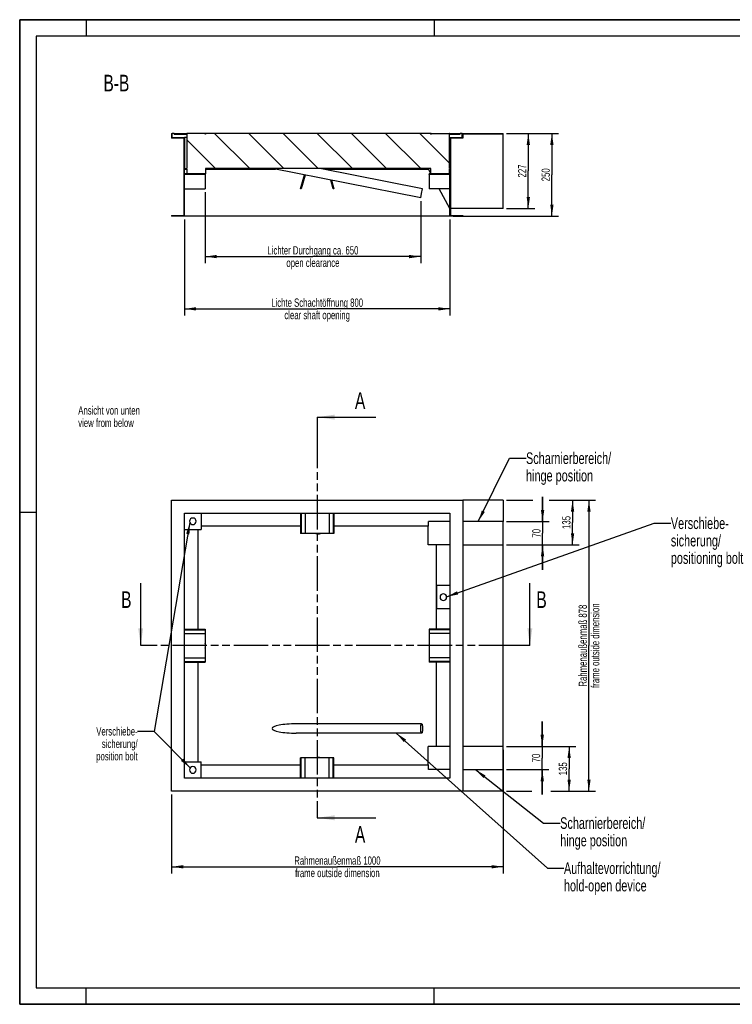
# Model space of a CAD drawing. Header units: millimetres. Extents: x 0 to 8400, y 0 to 5940.
# Tile 1 of 6: x 0 to 4298, y 0 to 5940. Entities that reach past the tile are written whole.
import ezdxf

# ---------------------------------------------------------------- set-up
doc = ezdxf.new("R2010")
doc.units = ezdxf.units.MM
doc.header["$LTSCALE"] = 462
doc.linetypes.add('PHANTOM', pattern=[0.8, 0.45, -0.05, 0.1, -0.05, 0.1, -0.05])
doc.layers.get('0').update_dxf_attribs({"linetype": 'CONTINUOUS'})
for name, color, linetype in [('_2D-BEM', 7, 'CONTINUOUS'), ('_ACHSEN', 7, 'CONTINUOUS'), ('_ZEICHNUNGSELEM', 7, 'CONTINUOUS'), ('HATCHING_BL0', 7, 'CONTINUOUS'), ('HATCHING_BL1', 7, 'CONTINUOUS')]:
    doc.layers.add(name, color=color, linetype=linetype)
doc.styles.get("Standard").update_dxf_attribs({"font": 'txt', "width": 0.7})
doc.dimstyles.new('DIMSTYLE_1', dxfattribs={"dimtxt": 50, "dimasz": 70, "dimexe": 2, "dimexo": 1, "dimtad": 1, "dimdec": 1, "dimlfac": 0.5, "dimtxsty": 'Standard', "dimblk": '_FILLED', "dimblk1": '_FILLED', "dimblk2": '_FILLED', "dimcen": 0.09, "dimadec": 1, "dimazin": 2, "dimtp": 0.8, "dimtm": 0.8, "dimtfac": 1, "dimtdec": 1, "dimtofl": 0, "dimtmove": 0, "dimatfit": 3, "dimldrblk": '_FILLED', "dimfxl": 1, "dimtolj": 1, "dimarcsym": 0})
doc.dimstyles.new('DIMSTYLE_2', dxfattribs={"dimtxt": 50, "dimasz": 70, "dimexe": 2, "dimexo": 1, "dimtad": 1, "dimdec": 1, "dimlfac": 0.5, "dimtxsty": 'Standard', "dimblk": '_FILLED', "dimblk1": '_FILLED', "dimblk2": '_FILLED', "dimcen": 0.09, "dimadec": 1, "dimazin": 2, "dimtp": 0.5, "dimtm": 0.5, "dimtfac": 1, "dimtdec": 1, "dimtofl": 0, "dimtmove": 0, "dimatfit": 3, "dimldrblk": '_FILLED', "dimfxl": 1, "dimtolj": 1, "dimarcsym": 0})
doc.dimstyles.new('DIMSTYLE_3', dxfattribs={"dimtxt": 50, "dimasz": 70, "dimexe": 2, "dimexo": 1, "dimtad": 1, "dimdec": 1, "dimlfac": 0.5, "dimtxsty": 'Standard', "dimblk": '_FILLED', "dimblk1": '_FILLED', "dimblk2": '_FILLED', "dimcen": 0.09, "dimadec": 1, "dimazin": 2, "dimtp": 0.3, "dimtm": 0.3, "dimtfac": 1, "dimtdec": 1, "dimtofl": 0, "dimtmove": 0, "dimatfit": 3, "dimldrblk": '_FILLED', "dimfxl": 1, "dimtolj": 1, "dimarcsym": 0})
doc.dimstyles.new('DIMSTYLE_4', dxfattribs={"dimtxt": 50, "dimasz": 70, "dimexe": 2, "dimexo": 1, "dimtad": 1, "dimdec": 0, "dimlfac": 0.5, "dimtxsty": 'Standard', "dimblk": '_FILLED', "dimblk1": '_FILLED', "dimblk2": '_FILLED', "dimcen": 0.09, "dimadec": 1, "dimazin": 2, "dimtp": 0.8, "dimtm": 0.8, "dimtfac": 1, "dimtdec": 0, "dimtofl": 0, "dimtmove": 0, "dimatfit": 3, "dimldrblk": '_FILLED', "dimfxl": 1, "dimtolj": 1, "dimarcsym": 0})
doc.dimstyles.get("Standard").update_dxf_attribs({"dimtxt": 50, "dimasz": 70, "dimexe": 2, "dimexo": 1, "dimtad": 1, "dimdec": 1, "dimtxsty": 'Standard', "dimblk": '_FILLED', "dimblk1": '_FILLED', "dimblk2": '_FILLED', "dimcen": 0.09, "dimadec": 1, "dimazin": 2, "dimtol": 1, "dimtp": 0.1, "dimtm": 0.1, "dimtfac": 1, "dimtdec": 1, "dimtofl": 0, "dimtmove": 0, "dimatfit": 3, "dimldrblk": '_FILLED', "dimfxl": 1, "dimtolj": 1, "dimarcsym": 0})

# ---------------------------------------------------------------- blocks, each defined once
blk = doc.blocks.new('_FILLED')
at = {"color": 0, "linetype": 'ByBlock'}
blk.add_solid([(0, 0), (-1, 0.143), (-1, -0.143)], dxfattribs=at)
blk = doc.blocks.new('*D4')
at = {"layer": '_2D-BEM', "color": 2, "linetype": 'Continuous', "transparency": 16777216}
for p, q in [((994.4, 4734.2), (994.4, 4155.5)), ((2594.4, 4734.2), (2594.4, 4155.5)), ((994.4, 4195.5), (1794.4, 4195.5)), ((2594.4, 4195.5), (1794.4, 4195.5))]:
    blk.add_line(p, q, dxfattribs=at)
at = {"layer": '_2D-BEM', "color": 2, "linetype": 'Continuous', "transparency": 16777216, "xscale": 70, "yscale": 70, "zscale": 70, "rotation": 180}
blk.add_blockref('_FILLED', (994.4, 4195.5), dxfattribs=at)
at = {"layer": '_2D-BEM', "color": 2, "linetype": 'Continuous', "transparency": 16777216, "xscale": 70, "yscale": 70, "zscale": 70}
blk.add_blockref('_FILLED', (2594.4, 4195.5), dxfattribs=at)
at = {"layer": '_2D-BEM', "color": 2, "linetype": 'Continuous', "transparency": 16777216, "insert": (1794.4, 4258), "char_height": 50, "width": 1291.786, "attachment_point": 2, "line_spacing_factor": 0.9}
blk.add_mtext('Lichte Schachtöffnung 800\\Pclear shaft opening', dxfattribs=at)
blk = doc.blocks.new('*D5')
at = {"layer": '_2D-BEM', "color": 2, "linetype": 'Continuous', "transparency": 16777216}
for p, q in [((2936.4, 3041.8), (3094.6, 3041.8)), ((3193.8, 3041.8), (3473.8, 3041.8)), ((3433.8, 3041.8), (3433.8, 2163.8)), ((3433.8, 1285.8), (3433.8, 2163.8)), ((2936.4, 1285.8), (3089.2, 1285.8)), ((3202.9, 1285.8), (3473.8, 1285.8))]:
    blk.add_line(p, q, dxfattribs=at)
at = {"layer": '_2D-BEM', "color": 2, "linetype": 'Continuous', "transparency": 16777216, "xscale": 70, "yscale": 70, "zscale": 70}
for p, rotation in [((3433.8, 3041.8), 90), ((3433.8, 1285.8), 270)]:
    blk.add_blockref('_FILLED', p, dxfattribs=dict(at, rotation=rotation))
at = {"layer": '_2D-BEM', "color": 2, "linetype": 'Continuous', "transparency": 16777216, "insert": (3371.3, 2163.8), "char_height": 50, "width": 1205.357, "attachment_point": 2, "rotation": 90, "line_spacing_factor": 0.9}
blk.add_mtext('Rahmenaußenmaß 878\\Pframe outside dimension', dxfattribs=at)
blk = doc.blocks.new('*D6')
at = {"layer": '_2D-BEM', "color": 2, "linetype": 'Continuous', "transparency": 16777216}
for p, q in [((2916.4, 1535.8), (2916.4, 789.7)), ((916.4, 1265.8), (916.4, 789.7)), ((916.4, 829.7), (1916.4, 829.7)), ((2916.4, 829.7), (1916.4, 829.7))]:
    blk.add_line(p, q, dxfattribs=at)
at = {"layer": '_2D-BEM', "color": 2, "linetype": 'Continuous', "transparency": 16777216, "xscale": 70, "yscale": 70, "zscale": 70, "rotation": 180}
blk.add_blockref('_FILLED', (916.4, 829.7), dxfattribs=at)
at = {"layer": '_2D-BEM', "color": 2, "linetype": 'Continuous', "transparency": 16777216, "xscale": 70, "yscale": 70, "zscale": 70}
blk.add_blockref('_FILLED', (2916.4, 829.7), dxfattribs=at)
at = {"layer": '_2D-BEM', "color": 2, "linetype": 'Continuous', "transparency": 16777216, "insert": (1916.4, 892.2), "char_height": 50, "width": 1205.357, "attachment_point": 2, "line_spacing_factor": 0.9}
blk.add_mtext('Rahmenaußenmaß 1000\\Pframe outside dimension', dxfattribs=at)
blk = doc.blocks.new('*D7')
at = {"layer": '_2D-BEM', "color": 2, "linetype": 'Continuous', "transparency": 16777216}
for p, q in [((2936.4, 1555.8), (3354.2, 1555.8)), ((3314.2, 1555.8), (3314.2, 1420.8)), ((3314.2, 1285.8), (3314.2, 1420.8)), ((3251.2, 1285.8), (3354.2, 1285.8))]:
    blk.add_line(p, q, dxfattribs=at)
at = {"layer": '_2D-BEM', "color": 2, "linetype": 'Continuous', "transparency": 16777216, "xscale": 70, "yscale": 70, "zscale": 70}
for p, rotation in [((3314.2, 1555.8), 90), ((3314.2, 1285.8), 270)]:
    blk.add_blockref('_FILLED', p, dxfattribs=dict(at, rotation=rotation))
at = {"layer": '_2D-BEM', "color": 2, "linetype": 'Continuous', "transparency": 16777216, "insert": (3251.7, 1420.8), "char_height": 50, "width": 150, "attachment_point": 2, "rotation": 90, "line_spacing_factor": 0.9}
blk.add_mtext('135', dxfattribs=at)
blk = doc.blocks.new('*D8')
at = {"layer": '_2D-BEM', "color": 2, "linetype": 'Continuous', "transparency": 16777216}
for p, q in [((3152, 1555.8), (3152, 1705.8)), ((3152, 1705.8), (3152, 1485.8)), ((2936.4, 1555.8), (3192, 1555.8)), ((3152, 1265.8), (3152, 1485.8)), ((2936.4, 1415.8), (3192, 1415.8)), ((3152, 1415.8), (3152, 1265.8))]:
    blk.add_line(p, q, dxfattribs=at)
at = {"layer": '_2D-BEM', "color": 2, "linetype": 'Continuous', "transparency": 16777216, "xscale": 70, "yscale": 70, "zscale": 70}
for p, rotation in [((3152, 1555.8), 270), ((3152, 1415.8), 90)]:
    blk.add_blockref('_FILLED', p, dxfattribs=dict(at, rotation=rotation))
at = {"layer": '_2D-BEM', "color": 2, "linetype": 'Continuous', "transparency": 16777216, "insert": (3089.5, 1485.8), "char_height": 50, "width": 117.857, "attachment_point": 2, "rotation": 90, "line_spacing_factor": 0.9}
blk.add_mtext('70', dxfattribs=at)
blk = doc.blocks.new('*D9')
at = {"layer": '_2D-BEM', "color": 2, "linetype": 'Continuous', "transparency": 16777216}
for p, q in [((3215.4, 3041.8), (3374.9, 3041.8)), ((3334.9, 3041.8), (3334.9, 2906.8)), ((3334.9, 2771.8), (3334.9, 2906.8)), ((2936.4, 2771.8), (3374.9, 2771.8))]:
    blk.add_line(p, q, dxfattribs=at)
at = {"layer": '_2D-BEM', "color": 2, "linetype": 'Continuous', "transparency": 16777216, "xscale": 70, "yscale": 70, "zscale": 70}
for p, rotation in [((3334.9, 3041.8), 90), ((3334.9, 2771.8), 270)]:
    blk.add_blockref('_FILLED', p, dxfattribs=dict(at, rotation=rotation))
at = {"layer": '_2D-BEM', "color": 2, "linetype": 'Continuous', "transparency": 16777216, "insert": (3272.4, 2906.8), "char_height": 50, "width": 150, "attachment_point": 2, "rotation": 90, "line_spacing_factor": 0.9}
blk.add_mtext('135', dxfattribs=at)
blk = doc.blocks.new('*D10')
at = {"layer": '_2D-BEM', "color": 2, "linetype": 'Continuous', "transparency": 16777216}
for p, q in [((3154, 2911.8), (3154, 3061.8)), ((3154, 3061.8), (3154, 2841.8)), ((2936.4, 2911.8), (3194, 2911.8)), ((3154, 2621.8), (3154, 2841.8)), ((2936.4, 2771.8), (3194, 2771.8)), ((3154, 2771.8), (3154, 2621.8))]:
    blk.add_line(p, q, dxfattribs=at)
at = {"layer": '_2D-BEM', "color": 2, "linetype": 'Continuous', "transparency": 16777216, "xscale": 70, "yscale": 70, "zscale": 70}
for p, rotation in [((3154, 2911.8), 270), ((3154, 2771.8), 90)]:
    blk.add_blockref('_FILLED', p, dxfattribs=dict(at, rotation=rotation))
at = {"layer": '_2D-BEM', "color": 2, "linetype": 'Continuous', "transparency": 16777216, "insert": (3091.5, 2841.8), "char_height": 50, "width": 117.857, "attachment_point": 2, "rotation": 90, "line_spacing_factor": 0.9}
blk.add_mtext('70', dxfattribs=at)
blk = doc.blocks.new('*D11')
at = {"layer": '_2D-BEM', "color": 2, "linetype": 'Continuous', "transparency": 16777216}
for p, q in [((2936.4, 5254.2), (3250.2, 5254.2)), ((3210.2, 5254.2), (3210.2, 5004.2)), ((3210.2, 4754.2), (3210.2, 5004.2)), ((2614.4, 4754.2), (3250.2, 4754.2))]:
    blk.add_line(p, q, dxfattribs=at)
at = {"layer": '_2D-BEM', "color": 2, "linetype": 'Continuous', "transparency": 16777216, "xscale": 70, "yscale": 70, "zscale": 70}
for p, rotation in [((3210.2, 5254.2), 90), ((3210.2, 4754.2), 270)]:
    blk.add_blockref('_FILLED', p, dxfattribs=dict(at, rotation=rotation))
at = {"layer": '_2D-BEM', "color": 2, "linetype": 'Continuous', "transparency": 16777216, "insert": (3147.7, 5004.2), "char_height": 50, "width": 171.429, "attachment_point": 2, "rotation": 90, "line_spacing_factor": 0.9}
blk.add_mtext('250', dxfattribs=at)
blk = doc.blocks.new('*D12')
at = {"layer": '_2D-BEM', "color": 2, "linetype": 'Continuous', "transparency": 16777216}
for p, q in [((2936.4, 5254.2), (3108, 5254.2)), ((3068, 5254.2), (3068, 5027.2)), ((3068, 4800.2), (3068, 5027.2)), ((2936.4, 4800.2), (3108, 4800.2))]:
    blk.add_line(p, q, dxfattribs=at)
at = {"layer": '_2D-BEM', "color": 2, "linetype": 'Continuous', "transparency": 16777216, "xscale": 70, "yscale": 70, "zscale": 70}
for p, rotation in [((3068, 5254.2), 90), ((3068, 4800.2), 270)]:
    blk.add_blockref('_FILLED', p, dxfattribs=dict(at, rotation=rotation))
at = {"layer": '_2D-BEM', "color": 2, "linetype": 'Continuous', "transparency": 16777216, "insert": (3005.5, 5027.2), "char_height": 50, "width": 176.786, "attachment_point": 2, "rotation": 90, "line_spacing_factor": 0.9}
blk.add_mtext('227', dxfattribs=at)
blk = doc.blocks.new('*D13')
at = {"layer": '_2D-BEM', "color": 2, "linetype": 'Continuous', "transparency": 16777216}
for p, q in [((1118.4, 4900.2), (1118.4, 4523.5)), ((2419, 4844.7), (2419, 4523.5)), ((1118.4, 4523.5), (1118.4, 4471)), ((2419, 4523.5), (2419, 4471)), ((1118.4, 4511), (1768.7, 4511)), ((2419, 4511), (1768.7, 4511))]:
    blk.add_line(p, q, dxfattribs=at)
at = {"layer": '_2D-BEM', "color": 2, "linetype": 'Continuous', "transparency": 16777216, "xscale": 70, "yscale": 70, "zscale": 70, "rotation": 180}
blk.add_blockref('_FILLED', (1118.4, 4511), dxfattribs=at)
at = {"layer": '_2D-BEM', "color": 2, "linetype": 'Continuous', "transparency": 16777216, "xscale": 70, "yscale": 70, "zscale": 70}
blk.add_blockref('_FILLED', (2419, 4511), dxfattribs=at)
at = {"layer": '_2D-BEM', "color": 2, "linetype": 'Continuous', "transparency": 16777216, "insert": (1768.7, 4573.5), "char_height": 50, "width": 1312.5, "attachment_point": 2, "line_spacing_factor": 0.9}
blk.add_mtext('Lichter Durchgang ca. 650\\Popen clearance', dxfattribs=at)
blk = doc.blocks.new('XSEC_FILLED')
at = {"color": 0, "linetype": 'ByBlock'}
blk.add_solid([(0, 0), (-1, 0.143), (-1, -0.143)], dxfattribs=at)
blk = doc.blocks.new('HATCHING_BL0', base_point=(1903.6, 2352.6))
at = {"layer": 'HATCHING_BL0', "color": 7, "linetype": 'PHANTOM'}
for p, q in [((829.8, 2163.8), (729.8, 2163.8)), ((2977.4, 2163.8), (829.8, 2163.8)), ((3077.4, 2163.8), (2977.4, 2163.8))]:
    blk.add_line(p, q, dxfattribs=at)
at = {"layer": 'HATCHING_BL0', "color": 7, "linetype": 'Continuous', "char_height": 100, "width": 117.857, "attachment_point": 1, "line_spacing_factor": 0.9}
for insert in [(611.9, 2491.3), (3116.7, 2491.3)]:
    blk.add_mtext('B', dxfattribs=dict(at, insert=insert))
at = {"layer": 'HATCHING_BL0', "color": 7, "linetype": 'Continuous'}
for points in [[(729.8, 2163.8), (729.8, 2541.3)], [(3077.4, 2163.8), (3077.4, 2541.3)]]:
    blk.add_leader(points, dimstyle='Standard', override={"dimasz": 105, "dimtad": 0, "dimldrblk": 'XSEC_FILLED'}, dxfattribs=at)
blk = doc.blocks.new('HATCHING_BL1', base_point=(1970.9, 2333.6))
at = {"layer": 'HATCHING_BL1', "color": 7, "linetype": 'PHANTOM'}
for p, q in [((1794.4, 3542.2), (1794.4, 3442.2)), ((1794.4, 3442.2), (1794.4, 1225)), ((1794.4, 1225), (1794.4, 1125))]:
    blk.add_line(p, q, dxfattribs=at)
at = {"layer": 'HATCHING_BL1', "color": 7, "linetype": 'Continuous', "char_height": 100, "width": 128.571, "attachment_point": 1, "line_spacing_factor": 0.9}
for insert in [(2022.3, 3692.2), (2022.3, 1075)]:
    blk.add_mtext('A', dxfattribs=dict(at, insert=insert))
at = {"layer": 'HATCHING_BL1', "color": 7, "linetype": 'Continuous'}
for points in [[(1794.4, 3542.2), (2147.3, 3542.2)], [(1794.4, 1125), (2147.3, 1125)]]:
    blk.add_leader(points, dimstyle='Standard', override={"dimasz": 105, "dimtad": 0, "dimldrblk": 'XSEC_FILLED'}, dxfattribs=at)

msp = doc.modelspace()

# ---------------------------------------------------------------- hatches: boundary and pattern name
at = {"linetype": 'Continuous'}
h = msp.add_hatch(dxfattribs=at)
h.set_pattern_fill('ANSI31', color=2, angle=90, style=0, pattern_type=2)
h.set_pattern_definition([(135, (1794.4, 5254.19), (-103.093, -103.093), [])])
edge = h.paths.add_edge_path()
edge.add_line((990.39, 5226.19), (916.39, 5226.19))
edge.add_line((916.39, 5254.19), (916.39, 5226.19))
edge.add_line((916.39, 5254.19), (920.39, 5254.19))
edge.add_line((920.39, 5230.19), (920.39, 5254.19))
edge.add_line((920.39, 5230.19), (994.39, 5230.19))
edge.add_line((994.39, 5230.19), (994.39, 5042.19))
edge.add_line((994.39, 5042.19), (1008.39, 5042.19))
edge.add_line((1008.39, 5250.19), (1008.39, 5042.19))
edge.add_line((1010.39, 5250.19), (1008.39, 5250.19))
edge.add_line((1010.39, 5250.19), (1010.39, 5254.19))
edge.add_line((1118.39, 5254.19), (1010.39, 5254.19))
edge.add_line((1118.39, 5250.19), (1118.39, 5254.19))
edge.add_line((1120.39, 5250.19), (1118.39, 5250.19))
edge.add_line((1120.39, 5254.19), (1120.39, 5250.19))
edge.add_line((2480.39, 5254.19), (1120.39, 5254.19))
edge.add_line((2480.39, 5250.19), (2480.39, 5254.19))
edge.add_line((2480.39, 5250.19), (2482.39, 5250.19))
edge.add_line((2482.39, 5250.19), (2482.39, 5254.19))
edge.add_line((2482.39, 5254.19), (2590.39, 5254.19))
edge.add_line((2590.39, 5250.19), (2590.39, 5254.19))
edge.add_line((2590.39, 5250.19), (2592.39, 5250.19))
edge.add_line((2592.39, 5042.19), (2592.39, 5250.19))
edge.add_line((2592.39, 5042.19), (2594.39, 5042.19))
edge.add_line((2594.39, 5042.19), (2594.39, 5230.19))
edge.add_line((2594.39, 5230.19), (2668.39, 5230.19))
edge.add_line((2668.39, 5230.19), (2668.39, 5254.19))
edge.add_line((2668.39, 5254.19), (2916.39, 5254.19))
edge.add_line((2916.39, 5250.19), (2916.39, 5254.19))
edge.add_line((2916.39, 5250.19), (2672.39, 5250.19))
edge.add_line((2672.39, 5250.19), (2672.39, 5226.19))
edge.add_line((2672.39, 5226.19), (2598.39, 5226.19))
edge.add_line((2598.39, 5226.19), (2598.39, 4758.19))
edge.add_line((2598.39, 4758.19), (2672.39, 4758.19))
edge.add_line((2672.39, 4758.19), (2672.39, 4754.19))
edge.add_line((2672.39, 4754.19), (2594.39, 4754.19))
edge.add_line((2594.39, 4754.19), (2594.39, 5005.19))
edge.add_line((2594.39, 5005.19), (2470.39, 5005.19))
edge.add_line((2470.39, 5005.19), (2470.39, 5009.19))
edge.add_line((2594.39, 5009.19), (2470.39, 5009.19))
edge.add_line((2594.39, 5009.19), (2594.39, 5038.19))
edge.add_line((2592.39, 5038.19), (2594.39, 5038.19))
edge.add_line((2592.39, 5010.19), (2592.39, 5038.19))
edge.add_line((2480.39, 5010.19), (2592.39, 5010.19))
edge.add_line((2480.39, 5010.19), (2480.39, 5042.19))
edge.add_line((2480.39, 5042.19), (1120.39, 5042.19))
edge.add_line((1120.39, 5042.19), (1120.39, 5010.19))
edge.add_line((1120.39, 5010.19), (1008.39, 5010.19))
edge.add_line((1008.39, 5038.19), (1008.39, 5010.19))
edge.add_line((994.39, 5038.19), (1008.39, 5038.19))
edge.add_line((994.39, 5009.19), (994.39, 5038.19))
edge.add_line((1118.39, 5009.19), (994.39, 5009.19))
edge.add_line((1118.39, 5009.19), (1118.39, 5005.19))
edge.add_line((1118.39, 5005.19), (994.39, 5005.19))
edge.add_line((994.39, 4754.19), (994.39, 5005.19))
edge.add_line((994.39, 4754.19), (916.39, 4754.19))
edge.add_line((916.39, 4758.19), (916.39, 4754.19))
edge.add_line((916.39, 4758.19), (990.39, 4758.19))
edge.add_line((990.39, 5226.19), (990.39, 4758.19))
edge = h.paths.add_edge_path()
edge.add_line((932.39, 5254.19), (1008.39, 5254.19))
edge.add_line((1008.39, 5254.19), (1008.39, 5250.19))
edge.add_line((932.39, 5250.19), (1008.39, 5250.19))
edge.add_line((932.39, 5250.19), (932.39, 5254.19))
edge = h.paths.add_edge_path()
edge.add_line((2592.39, 5250.19), (2656.39, 5250.19))
edge.add_line((2592.39, 5250.19), (2592.39, 5254.19))
edge.add_line((2592.39, 5254.19), (2656.39, 5254.19))
edge.add_line((2656.39, 5250.19), (2656.39, 5254.19))

# ---------------------------------------------------------------- linework, layer by layer
at = {"color": 7, "linetype": 'Continuous'}
for p, q in [((0, 5940), (8400, 5940)), ((0, 0), (0, 5940)), ((916.39, 5254.19), (920.39, 5254.19)), ((916.39, 5254.19), (916.39, 5226.19)), ((932.39, 5254.19), (920.39, 5254.19)), ((920.39, 5230.19), (920.39, 5254.19)), ((920.39, 5230.19), (994.39, 5230.19)), ((932.39, 5254.19), (1008.39, 5254.19)), ((932.39, 5250.19), (932.39, 5254.19)), ((932.39, 5250.19), (1008.39, 5250.19)), ((1008.39, 5230.19), (994.39, 5230.19)), ((994.39, 5230.19), (994.39, 5042.19)), ((1008.39, 5254.19), (1008.39, 5250.19)), ((1010.3, 5254.19), (1008.39, 5254.19)), ((1010.39, 5250.19), (1008.39, 5250.19)), ((1008.39, 5250.19), (1008.39, 5042.19)), ((1010.39, 5254.19), (1010.3, 5254.19)), ((1064.39, 5254.19), (1010.39, 5254.19)), ((1010.39, 5250.19), (1010.39, 5254.19)), ((1118.39, 5254.19), (1064.39, 5254.19)), ((1118.39, 5250.19), (1118.39, 5254.19)), ((1118.48, 5254.19), (1118.39, 5254.19)), ((1120.39, 5250.19), (1118.39, 5250.19)), ((1120.39, 5254.19), (1118.48, 5254.19)), ((1120.39, 5254.19), (1120.39, 5250.19)), ((2480.39, 5254.19), (1120.39, 5254.19)), ((2480.39, 5250.19), (2480.39, 5254.19)), ((2482.3, 5254.19), (2480.39, 5254.19)), ((2480.39, 5250.19), (2482.39, 5250.19)), ((2482.39, 5254.19), (2482.3, 5254.19)), ((2482.39, 5254.19), (2536.39, 5254.19)), ((2482.39, 5250.19), (2482.39, 5254.19)), ((2536.39, 5254.19), (2590.39, 5254.19)), ((2590.39, 5250.19), (2590.39, 5254.19)), ((2590.48, 5254.19), (2590.39, 5254.19)), ((2590.39, 5250.19), (2592.39, 5250.19)), ((2592.39, 5254.19), (2590.48, 5254.19)), ((2592.39, 5250.19), (2592.39, 5254.19)), ((2592.39, 5254.19), (2656.39, 5254.19)), ((2592.39, 5042.19), (2592.39, 5250.19)), ((2592.39, 5250.19), (2656.39, 5250.19)), ((2594.39, 5230.19), (2592.39, 5230.19)), ((2594.39, 5042.19), (2594.39, 5230.19)), ((2594.39, 5230.19), (2668.39, 5230.19)), ((2668.39, 5254.19), (2656.39, 5254.19)), ((2656.39, 5250.19), (2656.39, 5254.19)), ((2668.39, 5230.19), (2668.39, 5254.19)), ((2668.39, 5254.19), (2916.39, 5254.19)), ((2672.39, 5250.19), (2672.39, 5226.19)), ((2916.39, 5250.19), (2672.39, 5250.19)), ((2916.39, 5250.19), (2916.39, 5254.19)), ((2916.39, 4800.19), (2916.39, 5250.19)), ((990.39, 5226.19), (916.39, 5226.19)), ((990.39, 5226.19), (990.39, 4758.19)), ((2594.39, 5226.19), (2592.39, 5226.19)), ((2598.39, 5226.19), (2598.39, 4758.19)), ((2672.39, 5226.19), (2598.39, 5226.19)), ((994.39, 5042.19), (1008.39, 5042.19)), ((994.39, 5009.19), (994.39, 5038.19)), ((994.39, 5038.19), (1008.39, 5038.19)), ((1118.39, 5009.19), (994.39, 5009.19)), ((994.39, 4754.19), (994.39, 5005.19)), ((1118.39, 5005.19), (994.39, 5005.19)), ((1008.39, 5038.19), (1008.39, 5010.19)), ((1120.39, 5010.19), (1008.39, 5010.19)), ((1118.39, 5009.19), (1118.39, 5005.19)), ((1118.39, 5005.19), (1118.39, 4919.19)), ((1120.39, 5042.19), (1120.39, 5010.19)), ((2480.39, 5042.19), (1120.39, 5042.19)), ((2418.95, 4864.72), (1522.85, 5042.19)), ((1694.39, 4919.19), (1717.05, 5003.73)), ((1720.98, 5002.95), (1698.53, 4919.19)), ((2429.83, 4919.66), (1811.11, 5042.19)), ((1856.39, 5033.22), (1856.39, 5038.19)), ((2480.39, 5011.34), (2463.74, 5042.19)), ((2594.39, 5009.19), (2470.39, 5009.19)), ((2470.39, 5005.19), (2470.39, 5009.19)), ((2594.39, 5005.19), (2470.39, 5005.19)), ((2470.39, 5005.19), (2470.39, 4919.19)), ((2480.39, 5010.19), (2480.39, 5042.19)), ((2480.39, 5010.19), (2592.39, 5010.19)), ((2481.55, 5009.19), (2481.01, 5010.19)), ((2592.39, 5042.19), (2594.39, 5042.19)), ((2592.39, 5010.19), (2592.39, 5038.19)), ((2592.39, 5038.19), (2594.39, 5038.19)), ((2594.39, 5009.19), (2594.39, 5038.19)), ((2594.39, 4754.19), (2594.39, 5005.19)), ((1890.25, 4919.19), (1876.04, 4972.25)), ((1880.41, 4971.38), (1894.39, 4919.19)), ((994.39, 4919.19), (1118.39, 4919.19)), ((1698.53, 4919.19), (1694.39, 4919.19)), ((1894.39, 4919.19), (1890.25, 4919.19)), ((2418.95, 4864.72), (2424.39, 4892.19)), ((2424.39, 4892.19), (2429.83, 4919.66)), ((2594.39, 4919.19), (2470.39, 4919.19)), ((2594.39, 4800.19), (2530.14, 4919.19)), ((916.39, 4758.19), (990.39, 4758.19)), ((916.39, 4758.19), (916.39, 4754.19)), ((994.39, 4754.19), (916.39, 4754.19)), ((2594.39, 4754.19), (994.39, 4754.19)), ((2672.39, 4754.19), (2594.39, 4754.19)), ((2916.39, 4800.19), (2598.39, 4800.19)), ((2598.39, 4758.19), (2672.39, 4758.19)), ((2672.39, 4758.19), (2672.39, 4754.19)), ((916.39, 1285.8), (916.39, 3041.8)), ((916.39, 3041.8), (2672.39, 3041.8)), ((2672.39, 3041.8), (2672.39, 1285.8)), ((2916.39, 3041.8), (2672.39, 3041.8)), ((2916.39, 3041.8), (2916.39, 2911.8)), ((994.39, 1363.8), (994.39, 2963.8)), ((994.39, 2963.8), (2594.39, 2963.8)), ((1094.39, 2963.8), (1094.39, 2863.8)), ((1694.39, 2963.8), (1694.39, 2839.8)), ((1698.53, 2963.8), (1698.53, 2839.8)), ((1721.58, 2963.8), (1721.58, 2839.8)), ((1867.21, 2963.8), (1867.21, 2839.8)), ((1890.25, 2963.8), (1890.25, 2839.8)), ((1894.39, 2963.8), (1894.39, 2839.8)), ((2594.39, 2911.8), (2465.9, 2911.8)), ((2465.9, 2883.8), (2465.9, 2911.8)), ((2594.39, 2963.8), (2594.39, 1363.8)), ((2916.39, 2911.8), (2672.39, 2911.8)), ((2916.39, 2771.8), (2916.39, 2911.8)), ((994.39, 2863.8), (1094.39, 2863.8)), ((2463.74, 2771.8), (2463.74, 2883.8)), ((1698.53, 2839.8), (1694.39, 2839.8)), ((1721.58, 2839.8), (1698.53, 2839.8)), ((1867.21, 2839.8), (1721.58, 2839.8)), ((1890.25, 2839.8), (1867.21, 2839.8)), ((1894.39, 2839.8), (1890.25, 2839.8)), ((2514.39, 2771.8), (2463.74, 2771.8)), ((2594.39, 2771.8), (2514.39, 2771.8)), ((2672.39, 2771.8), (2916.39, 2771.8)), ((2916.39, 1555.8), (2916.39, 2771.8)), ((2594.39, 2525.8), (2516.39, 2525.8)), ((2516.39, 2385.8), (2516.39, 2525.8)), ((2594.39, 2385.8), (2516.39, 2385.8)), ((994.39, 2263.8), (1118.39, 2263.8)), ((994.39, 2259.93), (1118.39, 2259.93)), ((1118.39, 2263.8), (1118.39, 2259.93)), ((1118.39, 2259.93), (1118.39, 2236.89)), ((2594.39, 2263.8), (2470.39, 2263.8)), ((2470.39, 2263.8), (2470.39, 2259.93)), ((2470.39, 2259.93), (2470.39, 2236.89)), ((2594.39, 2259.93), (2470.39, 2259.93)), ((994.39, 2236.89), (1118.39, 2236.89)), ((1118.39, 2236.89), (1118.39, 2090.7)), ((2470.39, 2236.89), (2470.39, 2090.7)), ((2594.39, 2236.89), (2470.39, 2236.89)), ((994.39, 2090.7), (1118.39, 2090.7)), ((1118.39, 2090.7), (1118.39, 2067.66)), ((2470.39, 2090.7), (2470.39, 2067.66)), ((2594.39, 2090.7), (2470.39, 2090.7)), ((994.39, 2067.66), (1118.39, 2067.66)), ((994.39, 2063.8), (1118.39, 2063.8)), ((1118.39, 2067.66), (1118.39, 2063.8)), ((2470.39, 2067.66), (2470.39, 2063.8)), ((2594.39, 2067.66), (2470.39, 2067.66)), ((2594.39, 2063.8), (2470.39, 2063.8)), ((2424.39, 1691.8), (1666.98, 1691.8)), ((2424.39, 1635.8), (1666.98, 1635.8)), ((2514.39, 1555.8), (2463.74, 1555.8)), ((2463.74, 1443.8), (2463.74, 1555.8)), ((2594.39, 1555.8), (2514.39, 1555.8)), ((2916.39, 1555.8), (2672.39, 1555.8)), ((2916.39, 1415.8), (2916.39, 1555.8)), ((1694.39, 1363.8), (1694.39, 1487.8)), ((1698.53, 1487.8), (1694.39, 1487.8)), ((1721.58, 1487.8), (1698.53, 1487.8)), ((1698.53, 1363.8), (1698.53, 1487.8)), ((1867.21, 1487.8), (1721.58, 1487.8)), ((1721.58, 1363.8), (1721.58, 1487.8)), ((1890.25, 1487.8), (1867.21, 1487.8)), ((1867.21, 1363.8), (1867.21, 1487.8)), ((1894.39, 1487.8), (1890.25, 1487.8)), ((1890.25, 1363.8), (1890.25, 1487.8)), ((1894.39, 1363.8), (1894.39, 1487.8)), ((994.39, 1463.8), (1094.39, 1463.8)), ((1094.39, 1363.8), (1094.39, 1463.8)), ((2465.9, 1415.8), (2465.9, 1443.8)), ((2594.39, 1415.8), (2465.9, 1415.8)), ((2672.39, 1415.8), (2916.39, 1415.8)), ((2916.39, 1285.8), (2916.39, 1415.8)), ((2594.39, 1363.8), (994.39, 1363.8)), ((2672.39, 1285.8), (916.39, 1285.8)), ((2916.39, 1285.8), (2672.39, 1285.8)), ((0, 0), (8400, 0))]:
    msp.add_line(p, q, dxfattribs=at)
at = {"color": 3, "linetype": 'Continuous'}
for p, q in [((0, 5940), (0, 0)), ((8400, 5940), (0, 5940)), ((400, 5940), (400, 5840)), ((2500, 5940), (2500, 5840)), ((0, 2970), (100, 2970)), ((400, 0), (400, 100)), ((2500, 0), (2500, 100)), ((8400, 0), (0, 0))]:
    msp.add_line(p, q, dxfattribs=at)
at = {"color": 5, "linetype": 'Continuous'}
for p, q in [((100, 5840), (100, 100)), ((8300, 5840), (100, 5840)), ((100, 100), (8300, 100))]:
    msp.add_line(p, q, dxfattribs=at)
at = {"color": 7, "linetype": 'Continuous'}
for start_param, end_param in [(1.5707963, 3.1415927), (-3.1415927, -1.5707963)]:
    msp.add_ellipse((1666.98, 1663.8), major_axis=(144.13, 0), ratio=0.1942688, start_param=start_param, end_param=end_param, dxfattribs=at)
for points, knots in [([(2418.95, 1663.8), (2418.95, 1665.62), (2419.02, 1669.19), (2419.32, 1674.38), (2419.81, 1679.17), (2420.46, 1683.37), (2421.15, 1686.42), (2421.79, 1688.43), (2422.26, 1689.61), (2422.76, 1690.54), (2423.27, 1691.23), (2423.8, 1691.68), (2424.21, 1691.8), (2424.39, 1691.8)], [0, 0, 0, 0, 0.1862476, 0.3656157, 0.5315232, 0.6779915, 0.7999761, 0.8505985, 0.8938944, 0.9298022, 0.958605, 0.9812526, 1, 1, 1, 1]), ([(2424.39, 1635.8), (2424.21, 1635.8), (2423.8, 1635.91), (2423.27, 1636.36), (2422.76, 1637.05), (2422.26, 1637.98), (2421.79, 1639.16), (2421.15, 1641.18), (2420.46, 1644.22), (2419.81, 1648.42), (2419.32, 1653.21), (2419.02, 1658.4), (2418.95, 1661.97), (2418.95, 1663.8)], [0, 0, 0, 0, 0.0187474, 0.041395, 0.0701978, 0.1061056, 0.1494015, 0.2000239, 0.3220085, 0.4684768, 0.6343843, 0.8137524, 1, 1, 1, 1]), ([(2424.39, 1691.8), (2424.58, 1691.8), (2424.98, 1691.68), (2425.52, 1691.23), (2426.03, 1690.54), (2426.52, 1689.61), (2427, 1688.43), (2427.64, 1686.42), (2428.33, 1683.37), (2428.98, 1679.17), (2429.47, 1674.38), (2429.77, 1669.19), (2429.83, 1665.62), (2429.83, 1663.8)], [0, 0, 0, 0, 0.0187474, 0.041395, 0.0701978, 0.1061056, 0.1494015, 0.2000239, 0.3220085, 0.4684768, 0.6343843, 0.8137524, 1, 1, 1, 1]), ([(2429.83, 1663.8), (2429.83, 1661.97), (2429.77, 1658.4), (2429.47, 1653.21), (2428.98, 1648.42), (2428.33, 1644.22), (2427.64, 1641.18), (2427, 1639.16), (2426.52, 1637.98), (2426.03, 1637.05), (2425.52, 1636.36), (2424.98, 1635.91), (2424.58, 1635.8), (2424.39, 1635.8)], [0, 0, 0, 0, 0.1862476, 0.3656157, 0.5315232, 0.6779915, 0.7999761, 0.8505985, 0.8938944, 0.9298022, 0.958605, 0.9812526, 1, 1, 1, 1])]:
    msp.add_open_spline(points, degree=3, knots=knots, dxfattribs=at)
at = {"layer": '_ACHSEN', "color": 7, "linetype": 'Continuous'}
for p, q in [((1120.39, 5038.19), (1543.04, 5038.19)), ((1855.49, 5038.19), (1855.49, 5042.19)), ((1855.49, 5038.19), (2465.9, 5038.19)), ((1074.39, 2863.8), (1074.39, 2263.8)), ((1694.39, 2883.8), (1094.39, 2883.8)), ((2465.9, 2883.8), (1894.39, 2883.8)), ((2514.39, 2263.8), (2514.39, 2771.8)), ((1074.39, 2063.8), (1074.39, 1463.8)), ((2514.39, 1555.8), (2514.39, 2063.8)), ((1094.39, 1443.8), (1694.39, 1443.8)), ((1894.39, 1443.8), (2465.9, 1443.8))]:
    msp.add_line(p, q, dxfattribs=at)
for centre, radius, start, end in [((1044.39, 2913.8), 20, 0, 180), ((1044.39, 2913.8), 20, 180, 360), ((1800.39, 2893.8), 56, 254.657375, 270), ((1800.39, 2893.8), 56, 270, 285.342625), ((2555.39, 2455.8), 20, 90, 270), ((2555.39, 2455.8), 20, 270, 90), ((1064.39, 2163.8), 56, 344.657375, 15.342625), ((1800.39, 1433.8), 56, 90, 105.342625), ((1800.39, 1433.8), 56, 74.657375, 90), ((1044.39, 1413.8), 20, 0, 180), ((1044.39, 1413.8), 20, 180, 360)]:
    msp.add_arc(centre, radius, start, end, dxfattribs=at)

# ---------------------------------------------------------------- block references
at = {"layer": 'HATCHING_BL0'}
msp.add_blockref('HATCHING_BL0', (1903.6, 2352.57), dxfattribs=at)
at = {"layer": 'HATCHING_BL1'}
msp.add_blockref('HATCHING_BL1', (1970.85, 2333.59), dxfattribs=at)

# ---------------------------------------------------------------- texts
at = {"layer": '_ZEICHNUNGSELEM', "color": 2, "linetype": 'Continuous', "line_spacing_factor": 0.9}
for s, insert, char_height, width, attachment_point in [('B-B', (661.3, 5607.79), 100, 342.8571, 3), ('Ansicht von unten\\Pview from below', (353.02, 3607.87), 50, 905.3571, 1), ('Scharnierbereich/\\Phinge position', (3054.26, 3329.56), 70, 1230, 1), ('Verschiebe-\\Psicherung/\\Ppositioning bolt', (3927.7, 2937.28), 70, 1095, 1), ('Verschiebe-\\Psicherung/\\Pposition bolt', (711.44, 1671.58), 50, 635.7143, 3), ('Scharnierbereich/\\Phinge position', (3260.12, 1128.4), 70, 1230, 1), ('Aufhaltevorrichtung/\\Phold-open device ', (3282.83, 856.28), 70, 1430, 1)]:
    msp.add_mtext(s, dxfattribs=dict(at, insert=insert, char_height=char_height, width=width, attachment_point=attachment_point))

# ---------------------------------------------------------------- dimensions: what is measured, and where the dimension line sits
at = {"layer": '_2D-BEM', "color": 2, "linetype": 'Continuous'}
for base, p1, p2, angle, dimstyle, picture, middle in [((3210.19, 4754.19), (2935.39, 5254.19), (2613.39, 4754.19), 270, 'DIMSTYLE_2', '*D11', (3210.19, 4997.05)), ((3068, 5254.19), (2935.39, 4800.19), (2935.39, 5254.19), 90, 'DIMSTYLE_2', '*D12', (3068, 5020.05)), ((3154.03, 2911.8), (2935.39, 2771.8), (2935.39, 2911.8), 90, 'DIMSTYLE_3', '*D10', (3154.03, 2834.65)), ((3334.86, 3041.8), (2935.39, 2771.8), (3214.39, 3041.8), 90, 'DIMSTYLE_2', '*D9', (3334.86, 2899.65)), ((3151.96, 1555.8), (2935.39, 1415.8), (2935.39, 1555.8), 90, 'DIMSTYLE_3', '*D8', (3151.96, 1478.65)), ((3314.19, 1285.8), (2935.39, 1555.8), (3250.19, 1285.8), 270, 'DIMSTYLE_2', '*D7', (3314.19, 1413.65))]:
    dim = msp.add_linear_dim(base=base, p1=p1, p2=p2, angle=angle, dimstyle=dimstyle, dxfattribs=at)
    dim.commit()
    dim.dimension.update_dxf_attribs({"geometry": picture, "text_midpoint": middle, "dimtype": 160})
for base, p1, p2, angle, text, dimstyle, picture, middle in [((1118.39, 4510.99), (2418.95, 4845.72), (1118.39, 4901.23), 180, 'Lichter Durchgang ca. 650\\Popen clearance', 'DIMSTYLE_4', '*D13', (1768.67, 4510.99)), ((3433.75, 1285.8), (2935.39, 3041.8), (2935.39, 1285.8), 270, 'Rahmenaußenmaß <>\\Pframe outside dimension', 'DIMSTYLE_1', '*D5', (3433.75, 2163.8)), ((916.39, 829.68), (2916.39, 1536.8), (916.39, 1266.8), 180, 'Rahmenaußenmaß <>\\Pframe outside dimension', 'DIMSTYLE_1', '*D6', (1916.39, 829.68))]:
    dim = msp.add_linear_dim(base=base, p1=p1, p2=p2, angle=angle, text=text, dimstyle=dimstyle, dxfattribs=at)
    dim.commit()
    dim.dimension.update_dxf_attribs({"geometry": picture, "text_midpoint": middle, "dimtype": 160})
dim = msp.add_linear_dim(base=(2594.39, 4195.54), p1=(994.39, 4735.19), p2=(2594.39, 4735.19), text='Lichte Schachtöffnung <>\\Pclear shaft opening', dimstyle='DIMSTYLE_1', dxfattribs=at)
dim.commit()
dim.dimension.update_dxf_attribs({"geometry": '*D4', "text_midpoint": (1794.39, 4195.54), "dimtype": 160})

# ---------------------------------------------------------------- leaders
at = {"layer": '_ZEICHNUNGSELEM', "color": 2, "linetype": 'Continuous', "annotation_type": 0, "has_hookline": 1, "hookline_direction": 1}
for points, text_width in [([(2765.56, 2911.8), (2954.26, 3294.56), (3054.26, 3294.56)], 752.57), ([(1025.92, 2906.14), (811.44, 1646.58), (711.44, 1646.58)], 379.85), ([(2575.21, 2458.52), (3827.7, 2902.28), (3927.7, 2902.28)], 646.14), ([(1028.53, 1425.97), (811.44, 1646.58), (711.44, 1646.58)], 379.85), ([(2271.85, 1635.8), (3182.83, 821.28), (3282.83, 821.28)], 907.55), ([(2748.52, 1415.8), (3160.12, 1093.4), (3260.12, 1093.4)], 752.57)]:
    msp.add_leader(points, dimstyle='Standard', override={"dimtad": 0}, dxfattribs=dict(at, text_width=text_width))

doc.saveas('drawing.dxf')
